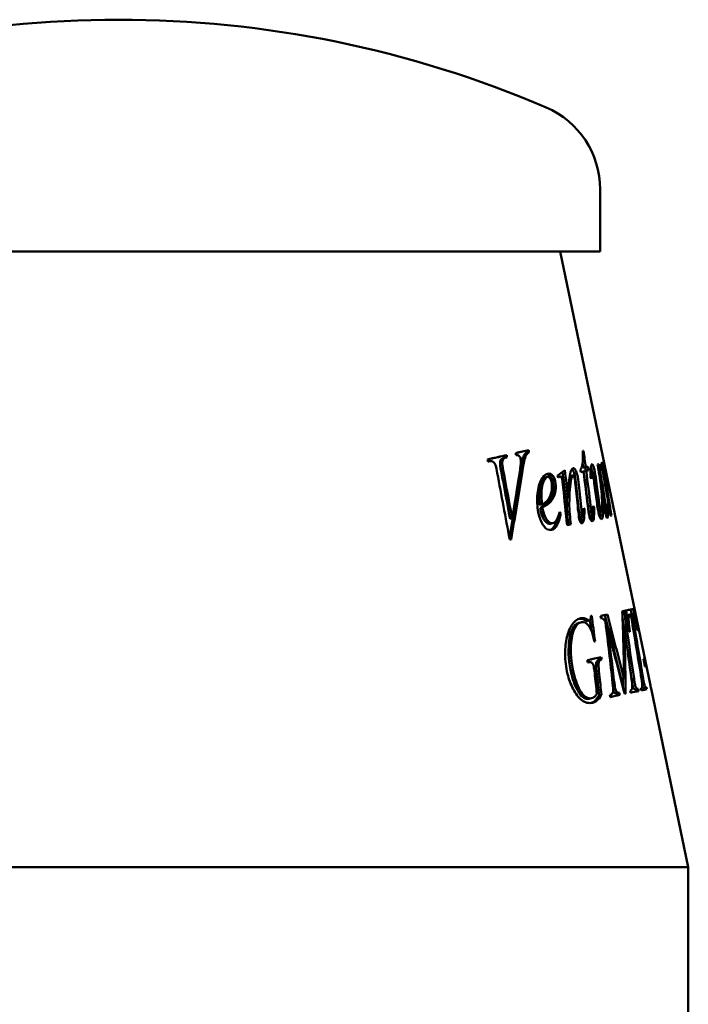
# Model space of a CAD drawing. Header units: millimetres. Extents: x 527 to 1152, y 223 to 965.
# Tile 6 of 6: x 773 to 1019, y 602 to 965. Entities that reach past the tile are written whole.
import ezdxf

# ---------------------------------------------------------------- set-up
doc = ezdxf.new("R2010")
doc.units = ezdxf.units.MM
doc.header["$LTSCALE"] = 4
doc.layers.add('Widoczne (ISO)', color=7, linetype='Continuous', lineweight=50)

msp = doc.modelspace()

# ---------------------------------------------------------------- linework, layer by layer
at = {"layer": 'Widoczne (ISO)'}
for p, q in [((986.88, 879.24), (986.88, 902.24)), ((986.88, 879.24), (631.88, 879.24)), ((972.1, 879.24), (1005.44, 719.2)), ((959.73, 805.79), (960.56, 806)), ((951.69, 804), (952.48, 804.21)), ((951.75, 803.19), (952.37, 803.35)), ((959.04, 804.38), (959.86, 804.59)), ((959.81, 804.98), (960.64, 805.19)), ((980.5, 805.72), (980.76, 805.78)), ((949.97, 801.05), (950.74, 801.26)), ((976.94, 799.33), (976.95, 799.34)), ((980.62, 799.58), (981.56, 799.79)), ((981.41, 799.75), (982.35, 799.95)), ((985.96, 800.71), (986.47, 800.82)), ((987.17, 799.61), (987.38, 799.65)), ((966.56, 795.95), (967.38, 796.15)), ((967.46, 797.29), (967.55, 797.31)), ((971.34, 796.12), (972.06, 796.28)), ((975.95, 796.46), (976.86, 796.66)), ((980.8, 798.17), (981.74, 798.37)), ((983.33, 798.2), (983.88, 798.32)), ((988.42, 798.3), (988.58, 798.33)), ((988.69, 796.4), (988.8, 796.42)), ((988.84, 797.28), (988.98, 797.31)), ((987.28, 791.5), (987.45, 791.53)), ((974.09, 788.51), (974.98, 788.71)), ((989.14, 790.91), (989.48, 790.98)), ((964.59, 785.81), (965.43, 786.02)), ((964.76, 784.75), (965.6, 784.95)), ((980.82, 784.19), (981.13, 784.26)), ((982.46, 785.21), (983.39, 785.42)), ((984.33, 784.89), (984.63, 784.95)), ((989.28, 785.7), (989.42, 785.73)), ((989.74, 787.5), (990.13, 787.59)), ((990.25, 784.53), (990.63, 784.61)), ((953.66, 780.72), (954.44, 780.92)), ((971.79, 782.52), (972.36, 782.66)), ((974.79, 782.12), (975.68, 782.32)), ((979.63, 781.2), (980.54, 781.41)), ((983.17, 781.66), (984.11, 781.86)), ((983.56, 780.54), (984.5, 780.74)), ((986.41, 782.87), (987.36, 783.07)), ((988.82, 783.05), (989.47, 783.19)), ((989.15, 781.69), (989.74, 781.82)), ((968.54, 778.85), (969.4, 779.06)), ((983.46, 744.82), (983.77, 744.9)), ((988.63, 745.22), (989.56, 745.43)), ((995.13, 745.43), (996.09, 745.63)), ((995.41, 746.66), (996.37, 746.86)), ((995.58, 745.87), (996.54, 746.07)), ((996.99, 745.17), (997.96, 745.37)), ((998.19, 747.24), (999.16, 747.45)), ((998.19, 745.42), (998.66, 745.51)), ((979.08, 742.34), (979.86, 742.52)), ((979.5, 743.97), (979.62, 744)), ((981.42, 743.27), (982.31, 743.48)), ((982.13, 743), (983.02, 743.21)), ((995.25, 740.92), (995.68, 741.01)), ((995.75, 740.47), (996.6, 740.65)), ((989.22, 739.64), (989.76, 739.76)), ((986.4, 729.48), (987.3, 729.69)), ((986.51, 728.63), (987.4, 728.83)), ((1003.39, 726.22), (1003.92, 726.33)), ((1001.68, 724.49), (1002.27, 724.61)), ((994.69, 721.71), (995.62, 721.91)), ((998.46, 721.58), (999.38, 721.78)), ((986.48, 715.58), (987.37, 715.79)), ((990.49, 715.78), (990.72, 715.83)), ((993.1, 716.33), (994.02, 716.53)), ((997.97, 717.37), (998.13, 717.41)), ((999.98, 717.79), (1000.94, 718)), ((1001.96, 718.21), (1002.07, 718.23)), ((1002.97, 718.42), (1003.95, 718.63)), ((1005.65, 718.16), (1019.38, 652.26)), ((982.81, 714.33), (983.67, 714.54)), ((772.92, 652.26), (613.26, 652.26)), ((1019.38, 652.26), (772.92, 652.26)), ((1019.38, 652.26), (1019.38, 594.26))]:
    msp.add_line(p, q, dxfattribs=at)
for centre, radius, start, end in [((809.38, 564.74), 400, 66.7905, 113.2095), ((954.1, 902.24), 32.78, 0, 66.7905)]:
    msp.add_arc(centre, radius, start, end, dxfattribs=at)
for points in [[(955.84, 804.96), (957.47, 805.32), (959.05, 805.66), (960.56, 806)], [(960.56, 806), (960.59, 805.73), (960.61, 805.46), (960.64, 805.19)], [(945.42, 802.62), (947.87, 803.18), (950.22, 803.7), (952.48, 804.21)], [(945.42, 802.59), (947.59, 803.08), (949.68, 803.55), (951.69, 804)], [(945.48, 801.81), (945.46, 802.08), (945.44, 802.35), (945.42, 802.62)], [(951.69, 804), (951.71, 803.73), (951.73, 803.46), (951.75, 803.19)], [(952.48, 804.21), (952.5, 803.94), (952.52, 803.66), (952.53, 803.39)], [(955.84, 804.93), (957.18, 805.23), (958.48, 805.52), (959.73, 805.79)], [(955.89, 804.14), (955.87, 804.41), (955.86, 804.68), (955.84, 804.96)], [(957.67, 801.7), (957.67, 802.16), (957.63, 802.57), (957.55, 802.9)], [(959.81, 804.98), (959.46, 804.84), (959.2, 804.64), (959.04, 804.38)], [(959.73, 805.79), (959.76, 805.52), (959.78, 805.25), (959.81, 804.98)], [(960.64, 805.19), (960.29, 805.04), (960.03, 804.84), (959.86, 804.59)], [(980.5, 805.72), (980.59, 805.74), (980.67, 805.76), (980.76, 805.78)], [(980.76, 805.78), (981.03, 803.78), (981.29, 801.78), (981.56, 799.79)], [(945.98, 801.92), (945.82, 801.88), (945.65, 801.84), (945.48, 801.81)], [(948.95, 797.57), (948.7, 798.82), (948.53, 799.66), (948.42, 800.08)], [(949.97, 801.05), (949.96, 800.72), (950.1, 799.8), (950.38, 798.31)], [(950.74, 801.26), (950.74, 800.92), (950.87, 800.01), (951.16, 798.51)], [(957.22, 797.91), (957.5, 799.74), (957.65, 801.01), (957.67, 801.7)], [(979.76, 797.95), (979.72, 798.24), (979.68, 798.54), (979.64, 798.83)], [(980.43, 801.03), (980.49, 800.55), (980.56, 800.06), (980.62, 799.58)], [(980.62, 799.58), (980.89, 799.64), (981.15, 799.7), (981.41, 799.75)], [(981.41, 799.75), (981.48, 799.28), (981.55, 798.81), (981.62, 798.34)], [(981.56, 799.79), (981.83, 799.84), (982.1, 799.9), (982.35, 799.95)], [(982.35, 799.95), (982.42, 799.48), (982.49, 799.01), (982.56, 798.54)], [(983.34, 795.85), (983.28, 797.59), (983.32, 798.89), (983.46, 799.74)], [(983.46, 799.74), (983.56, 800.41), (983.7, 800.76), (983.89, 800.8)], [(983.47, 799.79), (983.59, 799.45), (983.71, 799.02), (983.81, 798.53)], [(984.77, 798.73), (984.94, 797.95), (985.16, 796.55), (985.44, 794.54)], [(985.96, 800.71), (986.14, 800.75), (986.31, 800.78), (986.47, 800.82)], [(986.26, 798.9), (986.16, 799.5), (986.06, 800.11), (985.96, 800.71)], [(986.47, 800.82), (987.2, 796.41), (987.91, 792), (988.62, 787.6)], [(987.02, 800.21), (987.25, 800.67), (987.43, 801.13), (987.57, 801.57)], [(987.22, 799.42), (987.15, 799.68), (987.09, 799.95), (987.02, 800.21)], [(987.38, 799.65), (987.34, 799.65), (987.29, 799.57), (987.22, 799.42)], [(987.57, 799.35), (987.49, 799.56), (987.43, 799.67), (987.38, 799.65)], [(987.57, 801.57), (988.21, 798.04), (988.85, 794.51), (989.48, 790.98)], [(987.75, 798.68), (987.69, 798.95), (987.63, 799.17), (987.57, 799.35)], [(988.17, 800.17), (988.04, 801.16), (987.99, 801.66), (988.03, 801.67)], [(989.48, 790.98), (988.84, 795.35), (988.4, 798.42), (988.17, 800.17)], [(988.44, 800.03), (988.64, 799.08), (988.82, 798.18), (988.98, 797.31)], [(953.55, 773.01), (952.02, 781.2), (950.48, 789.38), (948.95, 797.57)], [(950.38, 798.31), (951.48, 792.45), (952.57, 786.58), (953.66, 780.72)], [(951.16, 798.51), (952.25, 792.65), (953.34, 786.79), (954.44, 780.92)], [(957.29, 797.35), (956.13, 789.51), (954.83, 781.64), (953.42, 773.74)], [(958.1, 797.55), (956.88, 789.44), (955.52, 781.3), (954.03, 773.12)], [(954.44, 780.92), (955.43, 786.6), (956.36, 792.26), (957.22, 797.91)], [(971.15, 796.69), (972.11, 797.36), (973.03, 798.03), (973.9, 798.68)], [(971.41, 795.92), (971.32, 796.17), (971.24, 796.43), (971.15, 796.69)], [(971.72, 796.11), (971.62, 796.04), (971.51, 795.98), (971.41, 795.92)], [(972.07, 796.28), (972, 796.27), (971.89, 796.21), (971.72, 796.11)], [(973.26, 792.25), (973.09, 793.9), (972.96, 794.9), (972.88, 795.23)], [(973.05, 798.05), (973.4, 794.87), (973.75, 791.69), (974.09, 788.51)], [(973.9, 798.68), (974.26, 795.36), (974.63, 792.04), (974.98, 788.71)], [(975.95, 796.46), (975.83, 796.43), (975.72, 796.29), (975.6, 796.05)], [(976.86, 796.66), (976.71, 796.63), (976.56, 796.41), (976.41, 796.01)], [(977.82, 793.21), (977.71, 794.32), (977.59, 795.17), (977.46, 795.76)], [(977.57, 796.5), (977.76, 795.64), (977.93, 794.48), (978.09, 793.03)], [(978.49, 796.7), (978.68, 795.84), (978.85, 794.69), (979.01, 793.23)], [(980.76, 798.16), (980.43, 798.1), (980.1, 798.02), (979.76, 797.95)], [(982.35, 785.42), (981.82, 789.67), (981.29, 793.92), (980.76, 798.16)], [(980.8, 798.17), (981.36, 793.85), (981.91, 789.53), (982.46, 785.21)], [(982.56, 798.54), (982.3, 798.49), (982.02, 798.43), (981.74, 798.37)], [(981.74, 798.37), (982.3, 794.06), (982.85, 789.74), (983.39, 785.42)], [(983.61, 795.41), (983.52, 795.56), (983.43, 795.71), (983.34, 795.85)], [(983.81, 798.53), (983.83, 798.46), (983.84, 798.39), (983.86, 798.32)], [(984.63, 794.7), (984.41, 796.32), (984.26, 797.33), (984.17, 797.73)], [(988.37, 795.33), (988.09, 796.91), (987.89, 798.03), (987.75, 798.68)], [(990.72, 781.77), (989.95, 786.3), (989.16, 790.81), (988.37, 795.33)], [(988.58, 798.33), (988.56, 798.32), (988.56, 798.27), (988.57, 798.15)], [(988.57, 798.15), (988.58, 797.94), (988.66, 797.36), (988.8, 796.42)], [(988.64, 798.17), (988.61, 798.28), (988.59, 798.33), (988.58, 798.33)], [(988.76, 797.62), (988.7, 797.89), (988.66, 798.07), (988.64, 798.17)], [(988.8, 796.42), (989, 794.99), (989.27, 793.14), (989.61, 790.86)], [(988.98, 797.31), (989.1, 796.65), (989.15, 796.32), (989.11, 796.31)], [(969.44, 794.42), (969.72, 793.23), (969.77, 792.05), (969.58, 790.87)], [(970.32, 794.63), (970.59, 793.43), (970.64, 792.25), (970.46, 791.07)], [(974.7, 778.37), (974.23, 783), (973.75, 787.63), (973.26, 792.25)], [(978.72, 784.3), (978.42, 787.27), (978.12, 790.24), (977.82, 793.21)], [(978.09, 793.03), (978.42, 789.95), (978.74, 786.87), (979.06, 783.79)], [(979.01, 793.23), (979.34, 790.15), (979.66, 787.07), (979.98, 783.99)], [(985.53, 787.9), (985.23, 790.16), (984.93, 792.43), (984.63, 794.7)], [(985.44, 794.54), (985.76, 792.21), (986.08, 789.87), (986.4, 787.53)], [(988.54, 784.6), (988.37, 785.6), (988.02, 787.91), (987.45, 791.53)], [(969.58, 790.87), (969.34, 789.33), (968.76, 788), (967.8, 786.87)], [(970.46, 791.07), (970.21, 789.53), (969.63, 788.2), (968.66, 787.07)], [(974.67, 788.64), (974.65, 787.91), (974.63, 787.13), (974.62, 786.29)], [(986.32, 782.85), (986.08, 783.94), (985.82, 785.62), (985.53, 787.9)], [(989.61, 790.86), (989.75, 789.88), (989.92, 788.79), (990.13, 787.59)], [(967.8, 786.87), (967.17, 786.11), (966.18, 785.41), (964.76, 784.75)], [(964.76, 784.75), (964.89, 784.02), (965.01, 783.42), (965.13, 782.94)], [(965.43, 786.02), (966.47, 786.5), (967.24, 787.1), (967.76, 787.83)], [(968.66, 787.07), (968.02, 786.31), (967.02, 785.61), (965.6, 784.95)], [(965.6, 784.95), (965.73, 784.23), (965.85, 783.63), (965.97, 783.15)], [(974.62, 786.29), (974.61, 785), (974.66, 783.61), (974.79, 782.12)], [(975.52, 786.5), (975.5, 785.21), (975.55, 783.81), (975.68, 782.32)], [(979.21, 780.67), (979.05, 781.37), (978.89, 782.58), (978.72, 784.3)], [(980.68, 781.71), (980.78, 782.35), (980.83, 783.32), (980.82, 784.62)], [(981.13, 784.26), (981.12, 782.29), (981.01, 780.87), (980.79, 780)], [(980.82, 784.62), (980.92, 784.5), (981.03, 784.38), (981.13, 784.26)], [(982.9, 781.81), (982.72, 782.59), (982.54, 783.79), (982.35, 785.42)], [(982.46, 785.21), (982.63, 783.73), (982.77, 782.78), (982.86, 782.34)], [(983.39, 785.42), (983.57, 783.94), (983.7, 782.98), (983.8, 782.55)], [(984.32, 785.44), (984.42, 785.28), (984.52, 785.11), (984.63, 784.95)], [(984.32, 782.66), (984.34, 782.96), (984.34, 783.89), (984.32, 785.44)], [(984.63, 784.95), (984.7, 782.97), (984.66, 781.56), (984.5, 780.74)], [(986.4, 787.53), (986.65, 785.63), (986.83, 784.43), (986.93, 783.94)], [(988.9, 782.65), (988.79, 783.14), (988.67, 783.79), (988.54, 784.6)], [(988.62, 787.6), (988.93, 785.62), (989.14, 784.38), (989.25, 783.87)], [(989.22, 786.22), (989.28, 786.06), (989.35, 785.9), (989.42, 785.73)], [(989.42, 785.73), (989.64, 783.94), (989.75, 782.64), (989.74, 781.82)], [(990.13, 787.59), (990.4, 785.94), (990.57, 784.95), (990.63, 784.61)], [(990.63, 784.61), (990.8, 783.69), (990.96, 782.78), (991.13, 781.86)], [(971.09, 780.74), (970.46, 778.44), (969.62, 777.05), (968.58, 776.56)], [(972.36, 782.66), (971.62, 778.95), (970.49, 776.94), (968.98, 776.61)], [(972.03, 783.24), (972.14, 783.04), (972.25, 782.85), (972.36, 782.66)], [(974.79, 782.12), (974.92, 780.9), (975.04, 779.69), (975.17, 778.48)], [(975.68, 782.32), (975.81, 781.1), (975.93, 779.88), (976.06, 778.67)], [(979.06, 783.79), (979.18, 782.73), (979.26, 782.08), (979.31, 781.86)], [(980.1, 781.31), (980.05, 780.69), (979.97, 780.19), (979.87, 779.8)], [(979.98, 783.99), (980.09, 782.93), (980.17, 782.29), (980.22, 782.06)], [(980.54, 781.41), (980.59, 781.42), (980.64, 781.52), (980.68, 781.71)], [(983.7, 781.77), (983.67, 781.27), (983.62, 780.86), (983.56, 780.54)], [(984.5, 780.74), (984.39, 780.19), (984.22, 779.88), (983.99, 779.83)], [(984.11, 781.86), (984.2, 781.88), (984.27, 782.15), (984.32, 782.66)], [(986.31, 782.9), (986.34, 782.87), (986.37, 782.86), (986.41, 782.87)], [(989.74, 781.82), (989.73, 781.3), (989.67, 781.03), (989.55, 781)], [(991.13, 781.86), (991, 781.83), (990.87, 781.81), (990.72, 781.77)], [(968.54, 778.85), (968.57, 778.86), (968.59, 778.86), (968.61, 778.87)], [(976.06, 778.67), (975.61, 778.57), (975.16, 778.47), (974.7, 778.37)], [(979.87, 779.8), (979.82, 779.62), (979.77, 779.46), (979.72, 779.33)], [(980.79, 780), (980.63, 779.4), (980.44, 779.08), (980.21, 779.03)], [(983.56, 780.54), (983.54, 780.41), (983.51, 780.3), (983.48, 780.2)], [(954.03, 773.12), (953.87, 773.09), (953.71, 773.05), (953.55, 773.01)], [(983.46, 744.83), (983.56, 744.85), (983.67, 744.87), (983.77, 744.9)], [(983.77, 744.9), (984.18, 741.76), (984.58, 738.62), (984.99, 735.48)], [(987.06, 744.9), (987.94, 745.08), (988.77, 745.26), (989.56, 745.43)], [(987.06, 744.89), (987.6, 745), (988.13, 745.12), (988.63, 745.22)], [(987.16, 744.09), (987.13, 744.36), (987.09, 744.63), (987.06, 744.9)], [(988.63, 745.22), (990.67, 737.39), (992.69, 729.55), (994.69, 721.71)], [(989.56, 745.43), (991.6, 737.59), (993.62, 729.75), (995.62, 721.91)], [(994.99, 746.57), (995.49, 746.68), (995.95, 746.78), (996.37, 746.86)], [(994.99, 746.57), (995.13, 746.6), (995.27, 746.63), (995.41, 746.66)], [(995.62, 721.91), (995.62, 730.18), (995.42, 738.4), (994.99, 746.57)], [(995.58, 745.87), (995.32, 745.7), (995.16, 745.55), (995.13, 745.43)], [(995.41, 746.66), (995.46, 746.4), (995.52, 746.13), (995.58, 745.87)], [(996.54, 746.07), (996.28, 745.9), (996.12, 745.75), (996.09, 745.63)], [(996.37, 746.86), (996.43, 746.6), (996.48, 746.34), (996.54, 746.07)], [(996.43, 746.88), (997.78, 747.16), (998.69, 747.35), (999.16, 747.45)], [(996.43, 746.88), (997.25, 747.05), (997.84, 747.17), (998.19, 747.24)], [(997.7, 739), (997.28, 741.63), (996.85, 744.25), (996.43, 746.88)], [(996.99, 745.17), (996.89, 745.14), (996.81, 745.09), (996.73, 745)], [(998.19, 745.42), (998.12, 745.4), (998.04, 745.39), (997.96, 745.37)], [(998.19, 747.24), (998.3, 746.66), (998.41, 746.07), (998.52, 745.49)], [(1001.7, 724.39), (1000.55, 731.41), (999.39, 738.41), (998.19, 745.42)], [(998.92, 745.57), (998.83, 745.55), (998.75, 745.53), (998.66, 745.51)], [(998.66, 745.51), (999.88, 738.55), (1001.09, 731.58), (1002.27, 724.61)], [(999.38, 745.04), (999.26, 745.43), (999.12, 745.61), (998.92, 745.57)], [(999.16, 747.45), (999.66, 744.84), (1000.14, 742.23), (1000.63, 739.62)], [(999.96, 742.66), (999.74, 743.71), (999.55, 744.51), (999.38, 745.04)], [(979.08, 742.34), (977.09, 741.91), (975.8, 739.43), (975.39, 734.94)], [(979.96, 742.54), (977.95, 742.11), (976.66, 739.63), (976.23, 735.14)], [(976.31, 741.33), (977.26, 742.84), (978.37, 743.73), (979.62, 744)], [(979.12, 743.86), (979.91, 743.94), (980.68, 743.75), (981.42, 743.27)], [(979.62, 744), (980.55, 744.2), (981.44, 744.03), (982.31, 743.48)], [(981.42, 743.27), (981.77, 743.07), (982, 742.97), (982.13, 743)], [(982.13, 743), (982.14, 743), (982.14, 743), (982.14, 743)], [(982.31, 743.48), (982.66, 743.27), (982.89, 743.18), (983.02, 743.21)], [(983.07, 743.22), (983.21, 742.11), (983.36, 741.01), (983.5, 739.91)], [(991.5, 720.21), (990.64, 727.66), (989.76, 735.11), (988.87, 742.55)], [(995.68, 741.01), (996.07, 732.78), (996.24, 724.5), (996.2, 716.17)], [(998.16, 723.75), (997.35, 729.51), (996.52, 735.26), (995.68, 741.01)], [(996.6, 740.65), (997.55, 734.36), (998.47, 728.07), (999.38, 721.78)], [(1000.57, 739.6), (1000.35, 740.74), (1000.15, 741.76), (999.96, 742.66)], [(984.67, 735.41), (984.47, 736.51), (984.32, 737.31), (984.2, 737.82)], [(989.76, 739.76), (990.52, 733.59), (991.26, 727.42), (991.99, 721.24)], [(995.93, 716.11), (993.89, 724), (991.83, 731.88), (989.76, 739.76)], [(997.85, 739.04), (997.8, 739.03), (997.75, 739.01), (997.7, 739)], [(1000.63, 739.62), (1000.61, 739.61), (1000.59, 739.61), (1000.57, 739.6)], [(975.39, 734.94), (975.05, 731.38), (975.35, 727.55), (976.32, 723.45)], [(976.23, 735.14), (975.89, 731.59), (976.19, 727.76), (977.16, 723.65)], [(984.99, 735.48), (984.88, 735.46), (984.78, 735.44), (984.67, 735.41)], [(982.22, 728.59), (984.03, 728.98), (985.72, 729.35), (987.3, 729.69)], [(982.22, 728.58), (983.69, 728.9), (985.09, 729.2), (986.4, 729.48)], [(982.31, 727.73), (982.28, 728.02), (982.25, 728.31), (982.22, 728.59)], [(982.57, 727.79), (982.48, 727.77), (982.4, 727.75), (982.31, 727.73)], [(984, 727.45), (983.65, 727.81), (983.17, 727.92), (982.57, 727.79)], [(984.51, 726.3), (984.39, 726.83), (984.22, 727.21), (984, 727.45)], [(984.88, 723.78), (984.78, 724.84), (984.65, 725.68), (984.51, 726.3)], [(985.4, 726.66), (985.39, 726.25), (985.49, 725.09), (985.69, 723.16)], [(986.29, 726.86), (986.28, 726.46), (986.38, 725.29), (986.58, 723.36)], [(986.4, 729.48), (986.44, 729.2), (986.47, 728.91), (986.51, 728.63)], [(987.3, 729.69), (987.34, 729.4), (987.37, 729.12), (987.4, 728.83)], [(1002.85, 729.11), (1003.12, 729.17), (1003.28, 729.2), (1003.33, 729.21)], [(1003.39, 726.22), (1003.21, 727.19), (1003.03, 728.15), (1002.85, 729.11)], [(1003.33, 729.21), (1003.53, 728.25), (1003.72, 727.29), (1003.92, 726.33)], [(1003.92, 726.33), (1003.85, 726.32), (1003.67, 726.28), (1003.39, 726.22)], [(985.69, 716.05), (985.42, 718.63), (985.15, 721.2), (984.88, 723.78)], [(985.69, 723.16), (985.96, 720.64), (986.22, 718.11), (986.48, 715.58)], [(986.58, 723.36), (986.84, 720.84), (987.11, 718.31), (987.37, 715.79)], [(1002.27, 724.61), (1002.65, 722.25), (1002.9, 720.8), (1003.02, 720.26)], [(991.66, 717.06), (991.72, 717.56), (991.67, 718.61), (991.5, 720.21)], [(991.99, 721.24), (992.18, 719.68), (992.33, 718.62), (992.45, 718.08)], [(995.26, 721.83), (995.27, 720.77), (995.27, 719.71), (995.27, 718.65)], [(998.64, 720.21), (998.69, 719.86), (998.75, 719.55), (998.81, 719.3)], [(998.81, 719.3), (998.91, 718.8), (999.04, 718.44), (999.18, 718.2)], [(999.38, 721.78), (999.52, 720.8), (999.64, 720.04), (999.76, 719.5)], [(999.76, 719.5), (999.86, 719.01), (999.99, 718.64), (1000.13, 718.4)], [(1002.07, 718.23), (1002.28, 718.28), (1002.39, 718.49), (1002.42, 718.88)], [(1005.48, 718.95), (1005.48, 718.99), (1005.46, 719.07), (1005.44, 719.2)], [(1005.64, 718.15), (1005.59, 718.42), (1005.53, 718.68), (1005.48, 718.95)], [(990.49, 715.78), (990.57, 715.8), (990.65, 715.81), (990.72, 715.83)], [(990.59, 714.98), (990.56, 715.24), (990.53, 715.51), (990.49, 715.78)], [(994.11, 715.73), (993.01, 715.49), (991.84, 715.24), (990.59, 714.98)], [(990.72, 715.83), (991.26, 715.95), (991.57, 716.35), (991.66, 717.06)], [(993.1, 716.33), (993.13, 716.06), (993.16, 715.8), (993.19, 715.53)], [(994.02, 716.53), (994.05, 716.27), (994.08, 716), (994.11, 715.73)], [(996.2, 716.17), (996.11, 716.15), (996.02, 716.13), (995.93, 716.11)], [(997.97, 717.37), (998.02, 717.38), (998.08, 717.39), (998.13, 717.41)], [(998.08, 716.57), (998.04, 716.84), (998, 717.1), (997.97, 717.37)], [(1001.07, 717.2), (1000.19, 717.01), (999.2, 716.8), (998.08, 716.57)], [(998.13, 717.41), (998.42, 717.47), (998.61, 717.67), (998.69, 718.02)], [(999.18, 718.2), (999.39, 717.86), (999.62, 717.72), (999.88, 717.77)], [(999.88, 717.77), (999.91, 717.78), (999.95, 717.79), (999.98, 717.79)], [(999.98, 717.79), (1000.03, 717.53), (1000.07, 717.26), (1000.11, 717)], [(1000.13, 718.4), (1000.34, 718.06), (1000.58, 717.92), (1000.83, 717.97)], [(1000.83, 717.97), (1000.87, 717.98), (1000.9, 717.99), (1000.94, 718)], [(1000.94, 718), (1000.98, 717.73), (1001.03, 717.46), (1001.07, 717.2)], [(1001.96, 718.21), (1002, 718.22), (1002.03, 718.23), (1002.07, 718.23)], [(1002.08, 717.41), (1002.04, 717.68), (1002, 717.94), (1001.96, 718.21)], [(1004.08, 717.83), (1003.55, 717.72), (1002.88, 717.58), (1002.08, 717.41)], [(1002.97, 718.42), (1003.02, 718.16), (1003.07, 717.89), (1003.11, 717.63)], [(1003.82, 718.6), (1003.86, 718.61), (1003.9, 718.62), (1003.95, 718.63)], [(1003.95, 718.63), (1003.99, 718.36), (1004.04, 718.09), (1004.08, 717.83)], [(1005.65, 718.16), (1005.65, 718.16), (1005.65, 718.16), (1005.64, 718.15)], [(982.81, 714.33), (982.84, 714.34), (982.87, 714.35), (982.89, 714.36)]]:
    msp.add_open_spline(points, degree=3, dxfattribs=at)
for points, knots in [([(951.75, 803.19), (951.02, 803.01), (950.54, 802.76), (950.33, 802.45), (950.12, 802.15), (950, 801.68), (949.97, 801.05)], [0, 0, 0, 0, 1, 1, 1, 2, 2, 2, 2]), ([(952.53, 803.39), (951.8, 803.21), (951.32, 802.97), (951.11, 802.66), (950.89, 802.35), (950.77, 801.88), (950.74, 801.26)], [0, 0, 0, 0, 1, 1, 1, 2, 2, 2, 2]), ([(957.55, 802.9), (957.46, 803.28), (957.29, 803.59), (957.04, 803.84), (956.79, 804.09), (956.41, 804.19), (955.89, 804.14)], [0, 0, 0, 0, 1, 1, 1, 2, 2, 2, 2]), ([(959.04, 804.38), (958.71, 803.91), (958.43, 803.25), (958.19, 802.4), (957.96, 801.56), (957.66, 799.87), (957.29, 797.35)], [0, 0, 0, 0, 1, 1, 1, 2, 2, 2, 2]), ([(959.86, 804.59), (959.53, 804.11), (959.25, 803.45), (959.01, 802.61), (958.78, 801.76), (958.48, 800.08), (958.1, 797.55)], [0, 0, 0, 0, 1, 1, 1, 2, 2, 2, 2]), ([(979.64, 798.83), (980.04, 799.36), (980.29, 800.09), (980.43, 801.02), (980.56, 801.95), (980.58, 803.52), (980.5, 805.72)], [0, 0, 0, 0, 1, 1, 1, 2, 2, 2, 2]), ([(948.42, 800.08), (948.26, 800.73), (947.97, 801.24), (947.57, 801.6), (947.16, 801.96), (946.64, 802.07), (945.98, 801.92)], [0, 0, 0, 0, 1, 1, 1, 2, 2, 2, 2]), ([(974.98, 788.71), (975.24, 792.93), (975.49, 795.72), (975.78, 797.1), (976.07, 798.49), (976.46, 799.23), (976.95, 799.34)], [0, 0, 0, 0, 1, 1, 1, 2, 2, 2, 2]), ([(976.47, 798.99), (976.6, 798.88), (976.73, 798.71), (976.87, 798.48), (977.15, 797.99), (977.38, 797.33), (977.57, 796.5)], [0.531523, 0.531523, 0.531523, 0.531523, 1, 1, 1, 2, 2, 2, 2]), ([(976.95, 799.34), (977.22, 799.39), (977.5, 799.18), (977.78, 798.69), (978.07, 798.2), (978.3, 797.53), (978.49, 796.7)], [0, 0, 0, 0, 1, 1, 1, 2, 2, 2, 2]), ([(983.89, 800.8), (984.01, 800.83), (984.16, 800.65), (984.32, 800.26), (984.49, 799.86), (984.64, 799.36), (984.77, 798.73)], [0, 0, 0, 0, 1, 1, 1, 2, 2, 2, 2]), ([(987.36, 783.07), (987.47, 783.1), (987.56, 783.36), (987.63, 783.87), (987.7, 784.38), (987.7, 785.48), (987.61, 787.18), (987.52, 788.88), (987.39, 790.47), (987.24, 791.94), (987.09, 793.41), (986.76, 795.73), (986.26, 798.9)], [0, 0, 0, 0, 1, 1, 1, 2, 2, 2, 3, 3, 3, 4, 4, 4, 4]), ([(988.03, 801.67), (988.05, 801.67), (988.1, 801.54), (988.17, 801.26), (988.24, 800.98), (988.33, 800.57), (988.44, 800.03)], [0, 0, 0, 0, 1, 1, 1, 2, 2, 2, 2]), ([(964.27, 782.25), (963.76, 784.39), (963.58, 786.66), (963.73, 789.04), (963.88, 791.43), (964.32, 793.35), (965.02, 794.81), (965.71, 796.26), (966.56, 797.1), (967.55, 797.31)], [0, 0, 0, 0, 1, 1, 1, 2, 2, 2, 3, 3, 3, 3]), ([(966.56, 795.95), (965.85, 795.8), (965.27, 794.85), (964.81, 793.11), (964.35, 791.37), (964.27, 788.94), (964.59, 785.81)], [0, 0, 0, 0, 1, 1, 1, 2, 2, 2, 2]), ([(967.42, 796.16), (966.71, 796), (966.12, 795.06), (965.66, 793.32), (965.19, 791.58), (965.11, 789.14), (965.43, 786.02)], [0, 0, 0, 0, 1, 1, 1, 2, 2, 2, 2]), ([(967.08, 797.16), (967.62, 797.18), (968.07, 796.96), (968.45, 796.52), (968.92, 795.97), (969.25, 795.27), (969.44, 794.42)], [0.189836, 0.189836, 0.189836, 0.189836, 1, 1, 1, 2, 2, 2, 2]), ([(968.93, 794.35), (968.79, 794.96), (968.59, 795.43), (968.33, 795.76), (968.06, 796.1), (967.76, 796.23), (967.42, 796.16)], [0, 0, 0, 0, 1, 1, 1, 2, 2, 2, 2]), ([(967.55, 797.31), (968.27, 797.47), (968.85, 797.27), (969.32, 796.72), (969.79, 796.17), (970.12, 795.47), (970.32, 794.63)], [0, 0, 0, 0, 1, 1, 1, 2, 2, 2, 2]), ([(972.88, 795.23), (972.82, 795.53), (972.7, 795.79), (972.54, 796.01), (972.38, 796.23), (972.22, 796.32), (972.07, 796.28)], [0, 0, 0, 0, 1, 1, 1, 2, 2, 2, 2]), ([(976.41, 796.01), (976.13, 795.28), (975.92, 794.12), (975.78, 792.53), (975.64, 790.94), (975.55, 788.93), (975.52, 786.5)], [0, 0, 0, 0, 1, 1, 1, 2, 2, 2, 2]), ([(977.46, 795.76), (977.39, 796.05), (977.3, 796.27), (977.19, 796.44), (977.08, 796.61), (976.97, 796.68), (976.86, 796.66)], [0, 0, 0, 0, 1, 1, 1, 2, 2, 2, 2]), ([(983.88, 798.32), (983.79, 798.3), (983.73, 798.18), (983.69, 797.94), (983.65, 797.71), (983.63, 796.87), (983.61, 795.41)], [0, 0, 0, 0, 1, 1, 1, 2, 2, 2, 2]), ([(984.17, 797.73), (984.14, 797.89), (984.09, 798.03), (984.03, 798.15), (983.97, 798.27), (983.92, 798.33), (983.88, 798.32)], [0, 0, 0, 0, 1, 1, 1, 2, 2, 2, 2]), ([(989.11, 796.31), (989.09, 796.31), (989.06, 796.41), (989, 796.63), (988.94, 796.84), (988.86, 797.17), (988.76, 797.62)], [0, 0, 0, 0, 1, 1, 1, 2, 2, 2, 2]), ([(967.76, 787.83), (968.45, 788.82), (968.87, 789.9), (969.03, 791.09), (969.2, 792.28), (969.16, 793.37), (968.93, 794.35)], [0, 0, 0, 0, 1, 1, 1, 2, 2, 2, 2]), ([(987.45, 791.53), (987.86, 787.43), (988.02, 784.59), (987.98, 783.02), (987.95, 781.45), (987.76, 780.63), (987.42, 780.56)], [0, 0, 0, 0, 1, 1, 1, 2, 2, 2, 2]), ([(989.47, 783.19), (989.5, 783.2), (989.51, 783.31), (989.5, 783.52), (989.5, 783.74), (989.4, 784.64), (989.22, 786.22)], [0, 0, 0, 0, 1, 1, 1, 2, 2, 2, 2]), ([(968.98, 776.61), (967.95, 776.38), (967, 776.87), (966.13, 778.07), (965.27, 779.27), (964.65, 780.66), (964.27, 782.25)], [0, 0, 0, 0, 1, 1, 1, 2, 2, 2, 2]), ([(965.13, 782.94), (965.43, 781.67), (965.92, 780.64), (966.59, 779.84), (967.26, 779.04), (967.91, 778.71), (968.54, 778.85)], [0, 0, 0, 0, 1, 1, 1, 2, 2, 2, 2]), ([(965.97, 783.15), (966.27, 781.88), (966.76, 780.84), (967.43, 780.04), (968.1, 779.25), (968.76, 778.92), (969.4, 779.06)], [0, 0, 0, 0, 1, 1, 1, 2, 2, 2, 2]), ([(969.4, 779.06), (969.9, 779.17), (970.33, 779.48), (970.69, 780), (971.04, 780.52), (971.5, 781.6), (972.03, 783.24)], [0, 0, 0, 0, 1, 1, 1, 2, 2, 2, 2]), ([(980.21, 779.03), (980.03, 778.99), (979.84, 779.12), (979.66, 779.41), (979.48, 779.71), (979.33, 780.13), (979.21, 780.67)], [0, 0, 0, 0, 1, 1, 1, 2, 2, 2, 2]), ([(979.31, 781.86), (979.35, 781.67), (979.41, 781.51), (979.47, 781.38), (979.54, 781.25), (979.59, 781.19), (979.63, 781.2)], [0, 0, 0, 0, 1, 1, 1, 2, 2, 2, 2]), ([(980.22, 782.06), (980.27, 781.87), (980.32, 781.71), (980.39, 781.59), (980.45, 781.46), (980.51, 781.4), (980.54, 781.41)], [0, 0, 0, 0, 1, 1, 1, 2, 2, 2, 2]), ([(982.86, 782.34), (982.91, 782.12), (982.97, 781.95), (983.02, 781.83), (983.08, 781.71), (983.13, 781.65), (983.17, 781.66)], [0, 0, 0, 0, 1, 1, 1, 2, 2, 2, 2]), ([(983.99, 779.83), (983.8, 779.79), (983.61, 779.96), (983.41, 780.32), (983.2, 780.69), (983.03, 781.18), (982.9, 781.81)], [0, 0, 0, 0, 1, 1, 1, 2, 2, 2, 2]), ([(983.8, 782.55), (983.85, 782.32), (983.9, 782.15), (983.96, 782.03), (984.02, 781.91), (984.07, 781.85), (984.11, 781.86)], [0, 0, 0, 0, 1, 1, 1, 2, 2, 2, 2]), ([(987.42, 780.56), (987.26, 780.52), (987.07, 780.72), (986.86, 781.15), (986.65, 781.58), (986.47, 782.15), (986.32, 782.85)], [0, 0, 0, 0, 1, 1, 1, 2, 2, 2, 2]), ([(987.03, 783), (987.03, 782.94), (987.03, 782.87), (987.03, 782.81), (987.01, 782.09), (986.96, 781.52), (986.88, 781.12)], [0.9608264, 0.9608264, 0.9608264, 0.9608264, 1, 1, 1, 1.4620854, 1.4620854, 1.4620854, 1.4620854]), ([(986.93, 783.94), (987, 783.65), (987.06, 783.43), (987.14, 783.28), (987.22, 783.13), (987.29, 783.06), (987.36, 783.07)], [0, 0, 0, 0, 1, 1, 1, 2, 2, 2, 2]), ([(989.55, 781), (989.47, 780.99), (989.36, 781.13), (989.24, 781.44), (989.12, 781.75), (989, 782.15), (988.9, 782.65)], [0, 0, 0, 0, 1, 1, 1, 2, 2, 2, 2]), ([(989.25, 783.87), (989.3, 783.63), (989.35, 783.46), (989.38, 783.35), (989.42, 783.24), (989.45, 783.19), (989.47, 783.19)], [0, 0, 0, 0, 1, 1, 1, 2, 2, 2, 2]), ([(983.02, 743.21), (983.17, 743.24), (983.27, 743.35), (983.34, 743.54), (983.4, 743.73), (983.44, 744.16), (983.46, 744.83)], [0, 0, 0, 0, 1, 1, 1, 2, 2, 2, 2]), ([(995.13, 745.43), (995.09, 745.2), (995.09, 744.76), (995.14, 744.11), (995.19, 743.53), (995.33, 742.49), (995.56, 740.98)], [0, 0, 0, 0, 1, 1, 1, 1.897041, 1.897041, 1.897041, 1.897041]), ([(996.09, 745.63), (996.04, 745.4), (996.05, 744.96), (996.1, 744.32), (996.15, 743.67), (996.32, 742.45), (996.6, 740.65)], [0, 0, 0, 0, 1, 1, 1, 2, 2, 2, 2]), ([(997.96, 745.37), (997.71, 745.32), (997.53, 745.05), (997.44, 744.59), (997.36, 744.12), (997.34, 743.46), (997.4, 742.61), (997.45, 741.76), (997.6, 740.57), (997.85, 739.04)], [0, 0, 0, 0, 1, 1, 1, 2, 2, 2, 3, 3, 3, 3]), ([(974.87, 723.45), (974.27, 725.98), (973.97, 728.44), (973.98, 730.83), (973.98, 733.23), (974.21, 735.3), (974.64, 737.05), (975.06, 738.8), (975.62, 740.23), (976.31, 741.33)], [0, 0, 0, 0, 1, 1, 1, 2, 2, 2, 3, 3, 3, 3]), ([(984.2, 737.82), (983.88, 739.24), (983.35, 740.43), (982.57, 741.4), (981.8, 742.37), (980.94, 742.76), (979.96, 742.54)], [0, 0, 0, 0, 1, 1, 1, 2, 2, 2, 2]), ([(988.87, 742.55), (988.56, 743.15), (988.31, 743.55), (988.11, 743.74), (987.92, 743.94), (987.6, 744.05), (987.16, 744.09)], [0, 0, 0, 0, 1, 1, 1, 2, 2, 2, 2]), ([(986.51, 728.63), (986.08, 728.52), (985.78, 728.32), (985.64, 728.03), (985.49, 727.74), (985.41, 727.28), (985.4, 726.66)], [0, 0, 0, 0, 1, 1, 1, 2, 2, 2, 2]), ([(987.4, 728.83), (986.97, 728.72), (986.68, 728.52), (986.53, 728.23), (986.39, 727.94), (986.31, 727.48), (986.29, 726.86)], [0, 0, 0, 0, 1, 1, 1, 2, 2, 2, 2]), ([(984.08, 712.87), (982.68, 712.57), (981.34, 712.88), (980.14, 713.83), (978.93, 714.78), (977.85, 716.15), (976.93, 717.95), (976.01, 719.74), (975.32, 721.58), (974.87, 723.45)], [0, 0, 0, 0, 1, 1, 1, 2, 2, 2, 3, 3, 3, 3]), ([(976.32, 723.45), (976.96, 720.73), (977.87, 718.46), (979.02, 716.63), (980.18, 714.8), (981.46, 714.04), (982.81, 714.33)], [0, 0, 0, 0, 1, 1, 1, 2, 2, 2, 2]), ([(977.16, 723.65), (977.8, 720.94), (978.72, 718.66), (979.87, 716.83), (981.03, 715.01), (982.32, 714.25), (983.67, 714.54)], [0, 0, 0, 0, 1, 1, 1, 2, 2, 2, 2]), ([(998.69, 718.02), (998.75, 718.27), (998.76, 718.73), (998.72, 719.39), (998.67, 720.06), (998.48, 721.51), (998.16, 723.75)], [0, 0, 0, 0, 1, 1, 1, 2, 2, 2, 2]), ([(1002.42, 718.88), (1002.44, 719.14), (1002.41, 719.59), (1002.33, 720.24), (1002.25, 720.89), (1002.04, 722.28), (1001.7, 724.39)], [0, 0, 0, 0, 1, 1, 1, 2, 2, 2, 2]), ([(1003.02, 720.26), (1003.12, 719.75), (1003.25, 719.34), (1003.38, 719.02), (1003.52, 718.71), (1003.67, 718.57), (1003.82, 718.6)], [0, 0, 0, 0, 1, 1, 1, 2, 2, 2, 2]), ([(983.67, 714.54), (984.01, 714.61), (984.31, 714.74), (984.57, 714.93), (984.84, 715.12), (985.21, 715.5), (985.69, 716.05)], [0, 0, 0, 0, 1, 1, 1, 2, 2, 2, 2]), ([(986.48, 715.58), (985.85, 714.56), (985.29, 713.85), (984.82, 713.46), (984.48, 713.17), (984.11, 712.95), (983.69, 712.8)], [0, 0, 0, 0, 1, 1, 1, 1.731598, 1.731598, 1.731598, 1.731598]), ([(987.37, 715.79), (986.73, 714.77), (986.17, 714.05), (985.7, 713.66), (985.23, 713.27), (984.69, 713), (984.08, 712.87)], [0, 0, 0, 0, 1, 1, 1, 2, 2, 2, 2]), ([(991.68, 717.35), (991.77, 717.08), (991.88, 716.86), (992.01, 716.7), (992.2, 716.44), (992.58, 716.32), (993.1, 716.33)], [0.363719, 0.363719, 0.363719, 0.363719, 1, 1, 1, 2, 2, 2, 2]), ([(992.45, 718.08), (992.57, 717.55), (992.72, 717.16), (992.92, 716.9), (993.12, 716.64), (993.49, 716.52), (994.02, 716.53)], [0, 0, 0, 0, 1, 1, 1, 2, 2, 2, 2]), ([(1002.41, 718.83), (1002.41, 718.82), (1002.41, 718.82), (1002.41, 718.82), (1002.55, 718.5), (1002.7, 718.36), (1002.85, 718.4)], [0.9924, 0.9924, 0.9924, 0.9924, 1, 1, 1, 2, 2, 2, 2])]:
    msp.add_open_spline(points, degree=3, knots=knots, dxfattribs=at)

doc.saveas('drawing.dxf')
